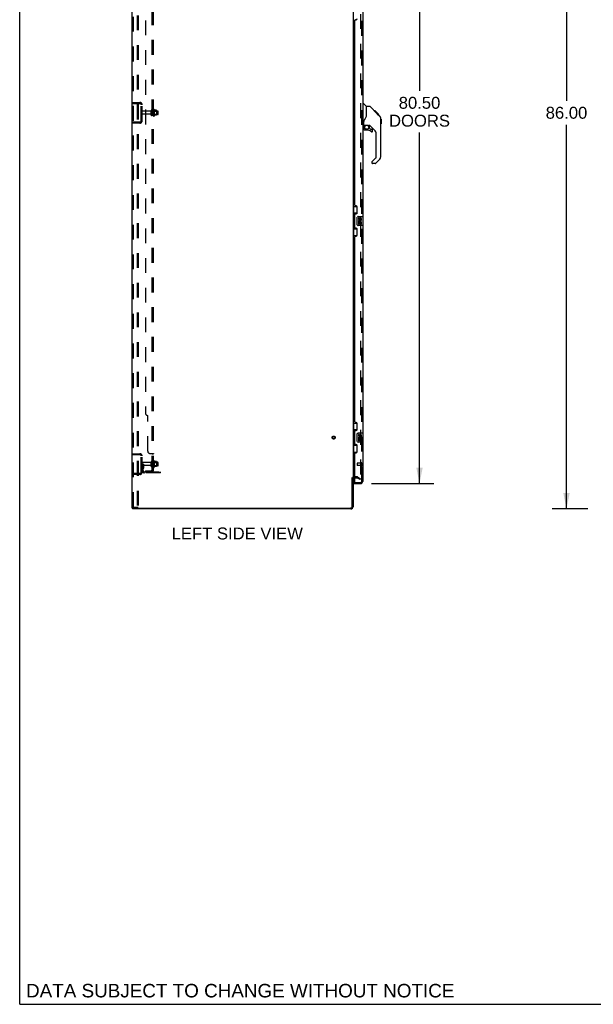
# Model space of a CAD drawing. Header units: inches. Extents: x 0 to 293, y 0 to 190.
# Tile 1 of 65: x 0 to 62, y 0 to 107. Entities that reach past the tile are written whole.
import ezdxf

# ---------------------------------------------------------------- set-up
doc = ezdxf.new("R2010")
doc.units = ezdxf.units.IN
doc.header["$LTSCALE"] = 16.12069
doc.header["$MEASUREMENT"] = 0
doc.linetypes.add('HIDDEN', pattern=[0.2, 0.1, -0.1])
doc.layers.get('0').update_dxf_attribs({"linetype": 'CONTINUOUS'})
for name, color, linetype in [('DEFAULT_2', 8, 'HIDDEN'), ('DIMENSIONS', 7, 'CONTINUOUS'), ('LEFTHAND_DOOR_ASSEMBLY', 7, 'CONTINUOUS'), ('RIGHTHAND_DOOR_ASSEMBLY', 7, 'CONTINUOUS'), ('SUBPANEL', 7, 'CONTINUOUS')]:
    doc.layers.add(name, color=color, linetype=linetype)
doc.styles.get("Standard").update_dxf_attribs({"font": 'arial.ttf'})
doc.dimstyles.new('DIMSTYLE_1', dxfattribs={"dimtxt": 1.293103, "dimasz": 1.724138, "dimexe": 0.09, "dimexo": 0.07, "dimgap": 0.0375, "dimtad": 0, "dimtih": 1, "dimtoh": 1, "dimzin": 4, "dimdsep": 46, "dimtxsty": 'Standard', "dimblk": '_FILLED', "dimblk1": '_FILLED', "dimblk2": '_FILLED', "dimcen": 0.09, "dimadec": 3, "dimazin": 1, "dimtfac": 1, "dimtdec": 3, "dimtofl": 0, "dimtmove": 0, "dimatfit": 3, "dimldrblk": '_FILLED', "dimfxl": 0, "dimtolj": 1, "dimtzin": 4, "dimarcsym": 0})

# ---------------------------------------------------------------- blocks, each defined once
blk = doc.blocks.new('_FILLED')
at = {"color": 0, "linetype": 'ByBlock'}
blk.add_solid([(0, 0), (-1, 0.2), (-1, -0.2)], dxfattribs=at)
blk = doc.blocks.new('*D9')
at = {"layer": 'DIMENSIONS', "color": 2, "linetype": 'Continuous'}
for p, q in [((38.22, 137.01), (44.97, 137.01)), ((43.42, 137.01), (43.42, 99.14)), ((43.42, 56.51), (43.42, 94.61)), ((38.22, 56.51), (44.97, 56.51))]:
    blk.add_line(p, q, dxfattribs=at)
at = {"layer": 'DIMENSIONS', "color": 2, "linetype": 'Continuous', "xscale": 1.724137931, "yscale": 1.724137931, "zscale": 1.724137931}
for p, rotation in [((43.42, 137.01), 90), ((43.42, 56.51), 270)]:
    blk.add_blockref('_FILLED', p, dxfattribs=dict(at, rotation=rotation))
at = {"layer": 'DIMENSIONS', "color": 2, "linetype": 'Continuous', "insert": (43.42, 98.49), "char_height": 1.293, "width": 6.6145, "attachment_point": 2, "line_spacing_factor": 0.9}
blk.add_mtext('80.50\\PDOORS', dxfattribs=at)
blk = doc.blocks.new('*D12')
at = {"layer": 'DIMENSIONS', "color": 2, "linetype": 'Continuous'}
for p, q in [((61.71, 139.76), (57.83, 139.76)), ((59.38, 139.76), (59.38, 98.06)), ((59.38, 53.76), (59.38, 95.47)), ((61.71, 53.76), (57.83, 53.76))]:
    blk.add_line(p, q, dxfattribs=at)
at = {"layer": 'DIMENSIONS', "color": 2, "linetype": 'Continuous', "xscale": 1.724137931, "yscale": 1.724137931, "zscale": 1.724137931}
for p, rotation in [((59.38, 139.76), 90), ((59.38, 53.76), 270)]:
    blk.add_blockref('_FILLED', p, dxfattribs=dict(at, rotation=rotation))
at = {"layer": 'DIMENSIONS', "color": 2, "linetype": 'Continuous', "insert": (59.38, 97.41), "char_height": 1.293, "width": 4.5187, "attachment_point": 2, "line_spacing_factor": 0.9}
blk.add_mtext('86.00', dxfattribs=at)

msp = doc.modelspace()

# ---------------------------------------------------------------- linework, layer by layer
at = {"color": 7, "linetype": 'Continuous'}
for p, q in [((0, 0), (0, 189.655)), ((36.095, 57.158), (36.199, 57.158)), ((12.251, 53.866), (12.251, 53.762)), ((12.255, 53.866), (12.289, 53.866)), ((0, 0), (293.103, 0))]:
    msp.add_line(p, q, dxfattribs=at)
at = {"color": 3, "linetype": 'Continuous'}
for p, q in [((12.199, 53.866), (12.199, 139.658)), ((36.199, 136.314), (36.199, 57.21)), ((36.095, 54.009), (36.095, 57.169)), ((36.199, 57.158), (36.199, 54.009)), ((36.403, 57.158), (36.341, 57.158)), ((12.199, 53.866), (12.255, 53.866)), ((35.952, 53.762), (12.251, 53.762)), ((12.289, 53.866), (35.952, 53.866))]:
    msp.add_line(p, q, dxfattribs=at)
for centre, radius, start, end in [((36.341, 57.016), 0.142, 90, 180), ((35.952, 54.009), 0.246, 270, 360), ((35.952, 54.009), 0.142, 270, 360)]:
    msp.add_arc(centre, radius, start, end, dxfattribs=at)
at = {"layer": 'DEFAULT_2', "color": 8, "linetype": 'HIDDEN'}
for p, q in [((12.303, 53.98), (12.303, 139.545)), ((12.376, 53.98), (12.376, 139.545)), ((12.774, 139.575), (12.774, 53.95)), ((12.878, 139.575), (12.878, 53.95)), ((37.011, 136.496), (37.011, 57.028)), ((12.303, 97.887), (13.056, 97.887)), ((12.303, 97.783), (13.056, 97.783)), ((12.975, 97.887), (12.975, 97.783)), ((13.199, 95.884), (13.199, 97.641)), ((13.303, 95.884), (13.303, 97.641)), ((14.23, 96.927), (13.333, 96.927)), ((14.23, 96.597), (13.333, 96.597)), ((14.293, 96.505), (14.293, 97.02)), ((14.403, 96.505), (14.403, 97.02)), ((14.998, 96.95), (14.403, 96.95)), ((14.998, 96.575), (14.403, 96.575)), ((14.528, 97.096), (14.528, 96.428)), ((14.548, 96.946), (14.528, 96.966)), ((14.548, 96.579), (14.528, 96.559)), ((14.548, 96.946), (14.548, 96.579)), ((14.548, 96.946), (14.844, 96.946)), ((14.548, 96.579), (14.844, 96.579)), ((14.598, 97.118), (14.598, 96.406)), ((14.853, 97.04), (14.626, 97.04)), ((14.853, 96.485), (14.626, 96.485)), ((14.844, 96.946), (14.864, 96.966)), ((14.844, 96.946), (14.844, 96.579)), ((14.844, 96.579), (14.864, 96.559)), ((14.864, 97.018), (14.864, 96.506)), ((15.028, 96.605), (15.028, 96.92)), ((13.056, 95.741), (12.303, 95.741)), ((13.056, 95.637), (12.303, 95.637)), ((12.975, 95.741), (12.975, 95.637)), ((12.303, 59.762), (13.056, 59.762)), ((12.303, 59.658), (13.056, 59.658)), ((12.975, 59.762), (12.975, 59.658)), ((13.199, 57.759), (13.199, 59.516)), ((13.303, 57.759), (13.303, 59.516)), ((14.23, 58.802), (13.333, 58.802)), ((14.293, 58.38), (14.293, 58.895)), ((14.403, 58.38), (14.403, 58.895)), ((14.998, 58.825), (14.403, 58.825)), ((14.528, 58.971), (14.528, 58.303)), ((14.548, 58.821), (14.528, 58.841)), ((14.548, 58.821), (14.844, 58.821)), ((14.548, 58.821), (14.548, 58.454)), ((14.598, 58.993), (14.598, 58.281)), ((14.853, 58.915), (14.626, 58.915)), ((14.844, 58.821), (14.864, 58.841)), ((14.844, 58.821), (14.844, 58.454)), ((14.864, 58.893), (14.864, 58.381)), ((15.028, 58.48), (15.028, 58.795)), ((13.407, 58.637), (13.303, 58.637)), ((14.23, 58.472), (13.333, 58.472)), ((13.391, 58.291), (13.342, 58.223)), ((13.393, 58.297), (13.393, 58.637)), ((13.393, 58.462), (13.497, 58.462)), ((13.407, 58.637), (13.497, 58.637)), ((13.407, 57.936), (13.407, 58.637)), ((13.475, 58.23), (13.426, 58.162)), ((13.497, 58.297), (13.497, 58.637)), ((13.549, 57.793), (15.303, 57.793)), ((14.998, 58.45), (14.403, 58.45)), ((14.548, 58.454), (14.528, 58.434)), ((14.548, 58.454), (14.844, 58.454)), ((14.853, 58.36), (14.626, 58.36)), ((14.8, 57.689), (14.8, 57.793)), ((14.844, 58.454), (14.864, 58.434)), ((15.056, 57.689), (15.056, 57.793)), ((15.303, 57.689), (15.303, 57.793)), ((13.056, 57.616), (12.303, 57.616)), ((13.056, 57.512), (12.303, 57.512)), ((12.975, 57.616), (12.975, 57.512)), ((15.303, 57.689), (13.549, 57.689)), ((36.603, 57.262), (36.341, 57.262)), ((36.403, 57.158), (36.603, 57.158)), ((36.959, 56.957), (36.62, 57.154)), ((36.672, 57.244), (37.011, 57.048)), ((37.011, 57.048), (36.959, 56.957)), ((36.986, 57.01), (36.988, 57.009)), ((12.398, 53.95), (12.324, 53.95)), ((12.398, 53.95), (12.878, 53.95))]:
    msp.add_line(p, q, dxfattribs=at)
for points in [[(36.994, 57.008), (36.994, 57.008), (36.992, 57.008), (36.99, 57.008), (36.988, 57.009)], [(37.011, 57.028), (37.011, 57.025), (37.011, 57.023), (37.01, 57.021), (37.01, 57.019), (37.009, 57.017), (37.007, 57.015), (37.006, 57.013), (37.005, 57.012), (37.003, 57.011), (37.001, 57.009), (37, 57.009), (36.998, 57.008), (36.996, 57.008), (36.994, 57.008)], [(12.303, 53.98), (12.304, 53.972), (12.306, 53.965), (12.309, 53.958), (12.313, 53.954), (12.318, 53.951), (12.324, 53.95)], [(12.376, 53.98), (12.377, 53.972), (12.379, 53.965), (12.383, 53.958), (12.387, 53.954), (12.392, 53.951), (12.398, 53.95)]]:
    msp.add_lwpolyline(points, dxfattribs=at)
for radius in [0.164, 0.124]:
    msp.add_circle((34.095, 61.512), radius, dxfattribs=at)
for centre, radius, start, end in [((13.056, 97.641), 0.246, 0, 90), ((13.056, 97.641), 0.142, 0, 90), ((13.333, 96.897), 0.03, 90, 180), ((13.333, 96.627), 0.03, 180, 270), ((14.23, 96.99), 0.0625, 270, 360), ((14.23, 96.535), 0.0625, 0, 90), ((14.348, 97.02), 0.055, 360, 180), ((14.348, 96.505), 0.055, 180, 0), ((14.566, 97.096), 0.0384, 34.44966, 180), ((14.566, 96.428), 0.0384, 180, 325.55034), ((13.998, 96.762), 0.698, 23.96793, 30.66313), ((13.998, 96.762), 0.698, 329.33687, 336.03207), ((14.644, 97.05), 0.01, 203.96793, 270), ((14.644, 96.475), 0.01, 90, 156.03207), ((14.853, 97.03), 0.01, 5.19383, 90), ((14.853, 96.495), 0.01, 270, 354.80617), ((14.723, 97.018), 0.141, 0, 5.20805), ((14.723, 96.506), 0.141, 354.79195, 360), ((14.998, 96.92), 0.03, 359.99999, 90), ((14.998, 96.605), 0.03, 270, 0.00001), ((13.056, 95.884), 0.246, 270, 360), ((13.056, 95.884), 0.142, 270, 360), ((13.056, 59.516), 0.246, 0, 90), ((13.056, 59.516), 0.142, 0, 90), ((13.333, 58.772), 0.03, 90, 180), ((14.23, 58.865), 0.0625, 270, 360), ((14.348, 58.895), 0.055, 360, 180), ((14.566, 58.971), 0.0384, 34.44966, 180), ((13.998, 58.637), 0.698, 23.96793, 30.66313), ((14.644, 58.925), 0.01, 203.96793, 270), ((14.853, 58.905), 0.01, 5.19383, 90), ((14.723, 58.893), 0.141, 0, 5.20805), ((14.998, 58.795), 0.03, 359.99999, 90), ((13.056, 57.759), 0.246, 270, 360), ((13.056, 57.759), 0.142, 270, 360), ((13.333, 58.502), 0.03, 180, 270), ((13.511, 58.101), 0.208, 144.24611, 180), ((13.549, 57.936), 0.246, 180, 270), ((13.383, 58.297), 0.01, 324.24611, 360), ((13.511, 58.101), 0.104, 144.24611, 180), ((13.549, 57.936), 0.142, 180, 270), ((13.383, 58.297), 0.114, 324.24611, 360), ((14.23, 58.41), 0.0625, 0, 90), ((14.348, 58.38), 0.055, 180, 0), ((14.566, 58.303), 0.0384, 180, 325.55034), ((13.998, 58.637), 0.698, 329.33687, 336.03207), ((14.644, 58.35), 0.01, 90, 156.03207), ((14.853, 58.37), 0.01, 270, 354.80617), ((14.723, 58.381), 0.141, 354.79195, 360), ((14.998, 58.48), 0.03, 270, 0.00001), ((36.341, 57.016), 0.246, 90, 180), ((36.603, 57.125), 0.137, 60, 90), ((36.603, 57.125), 0.033, 60, 90)]:
    msp.add_arc(centre, radius, start, end, dxfattribs=at)
at = {"layer": 'LEFTHAND_DOOR_ASSEMBLY', "color": 8, "linetype": 'HIDDEN'}
for p, q in [((37.153, 56.759), (37.153, 136.766)), ((36.653, 58.73), (36.653, 58.502)), ((37.11, 58.74), (36.663, 58.74)), ((37.11, 58.492), (36.663, 58.492)), ((37.11, 58.758), (37.11, 58.474)), ((36.423, 56.616), (37.01, 56.616))]:
    msp.add_line(p, q, dxfattribs=at)
at = {"layer": 'LEFTHAND_DOOR_ASSEMBLY', "color": 3, "linetype": 'Continuous'}
for p, q in [((37.257, 108.012), (37.257, 85.512)), ((36.403, 86.72), (36.403, 106.805)), ((36.463, 106.865), (36.523, 106.865)), ((36.523, 86.66), (36.463, 86.66)), ((36.403, 84.305), (36.403, 85.72)), ((36.463, 85.78), (36.523, 85.78)), ((36.653, 85.91), (36.653, 86.53)), ((37.257, 84.512), (37.257, 62.012)), ((36.523, 84.245), (36.463, 84.245)), ((36.463, 83.365), (36.523, 83.365)), ((36.653, 83.495), (36.653, 84.115)), ((36.403, 63.22), (36.403, 83.305)), ((36.523, 63.16), (36.463, 63.16)), ((36.403, 60.805), (36.403, 62.22)), ((36.463, 62.28), (36.523, 62.28)), ((36.653, 62.41), (36.653, 63.03)), ((37.257, 61.012), (37.257, 56.759)), ((36.523, 60.745), (36.463, 60.745)), ((36.463, 59.865), (36.523, 59.865)), ((36.653, 59.995), (36.653, 60.615)), ((36.403, 56.636), (36.403, 59.805)), ((36.278, 56.512), (37.01, 56.512))]:
    msp.add_line(p, q, dxfattribs=at)
at = {"layer": 'LEFTHAND_DOOR_ASSEMBLY', "color": 7, "linetype": 'Continuous'}
for p, q in [((37.257, 97.766), (37.319, 97.766)), ((37.645, 97.457), (37.347, 97.754)), ((38.012, 97.451), (37.65, 97.451)), ((37.65, 96.347), (37.65, 97.451)), ((38.832, 96.663), (38.067, 97.428)), ((37.65, 96.409), (37.629, 96.351)), ((38.589, 96.973), (38.522, 96.973)), ((38.596, 96.966), (38.529, 96.966)), ((38.606, 96.956), (38.539, 96.956)), ((38.612, 96.95), (38.545, 96.95)), ((38.62, 96.942), (38.553, 96.942)), ((38.64, 96.922), (38.573, 96.922)), ((38.589, 96.973), (38.915, 96.647)), ((38.662, 96.9), (38.595, 96.9)), ((38.686, 96.876), (38.619, 96.876)), ((38.709, 96.853), (38.643, 96.853)), ((38.733, 96.829), (38.666, 96.829)), ((38.757, 96.805), (38.69, 96.805)), ((38.749, 96.746), (38.706, 96.789)), ((38.779, 96.783), (38.712, 96.783)), ((38.799, 96.763), (38.732, 96.763)), ((38.805, 96.69), (38.749, 96.746)), ((38.816, 96.746), (38.75, 96.746)), ((38.83, 96.732), (38.763, 96.732)), ((38.834, 96.728), (38.767, 96.728)), ((38.836, 96.726), (38.769, 96.726)), ((38.836, 96.726), (38.769, 96.726)), ((38.837, 96.725), (38.77, 96.725)), ((38.839, 96.723), (38.773, 96.723)), ((38.844, 96.718), (38.777, 96.718)), ((38.85, 96.712), (38.783, 96.712)), ((38.863, 96.699), (38.797, 96.699)), ((38.832, 96.663), (38.805, 96.69)), ((38.879, 96.683), (38.812, 96.683)), ((38.886, 96.676), (38.819, 96.676)), ((38.893, 96.669), (38.826, 96.669)), ((38.832, 96.663), (39.11, 96.384)), ((38.905, 96.657), (38.838, 96.657)), ((38.91, 96.652), (38.844, 96.652)), ((38.914, 96.648), (38.847, 96.648)), ((38.915, 96.647), (38.848, 96.647)), ((38.915, 96.647), (38.848, 96.647)), ((38.916, 96.646), (38.849, 96.646)), ((39.004, 96.558), (38.916, 96.646)), ((38.933, 96.562), (39, 96.562)), ((39.002, 96.56), (38.935, 96.56)), ((39.004, 96.558), (38.937, 96.558)), ((37.335, 95.384), (37.257, 95.384)), ((37.375, 95.423), (37.375, 95.83)), ((37.375, 95.206), (37.375, 94.969)), ((37.395, 95.425), (37.69, 95.425)), ((37.433, 95.346), (37.512, 95.425)), ((37.439, 95.34), (37.435, 95.343)), ((37.442, 95.336), (37.439, 95.34)), ((37.447, 95.332), (37.442, 95.336)), ((37.963, 95.384), (37.875, 95.384)), ((38.005, 95.052), (38.005, 95.379)), ((38.54, 94.888), (38.039, 95.389)), ((39.225, 96.107), (39.224, 96.137)), ((39.225, 92.004), (39.225, 96.107)), ((39.245, 96.056), (39.225, 96.075)), ((39.245, 95.579), (39.225, 95.56)), ((39.245, 96.056), (39.245, 95.579)), ((37.69, 94.89), (37.454, 94.89)), ((38.008, 95.044), (38.08, 94.972)), ((38.088, 94.969), (38.241, 94.969)), ((38.32, 94.771), (38.32, 94.89)), ((38.713, 91.918), (38.713, 94.47)), ((38.241, 91.394), (38.241, 91.329)), ((38.255, 91.427), (38.69, 91.863)), ((38.602, 91.25), (38.32, 91.25)), ((39.11, 91.725), (38.658, 91.273)), ((36.199, 86.587), (36.639, 86.587)), ((36.238, 86.587), (36.238, 85.562)), ((36.603, 86.587), (36.603, 85.807)), ((36.216, 85.562), (36.339, 85.562)), ((36.216, 85.562), (36.216, 84.462)), ((36.339, 85.592), (36.339, 85.613)), ((36.339, 84.462), (36.339, 85.562)), ((36.603, 85.852), (36.376, 85.852)), ((36.376, 85.852), (36.376, 84.172)), ((36.762, 85.512), (37.302, 85.512)), ((37.317, 84.527), (37.317, 85.497)), ((36.216, 84.462), (36.339, 84.462)), ((36.238, 84.462), (36.238, 83.437)), ((36.339, 84.411), (36.339, 84.432)), ((36.662, 84.612), (36.662, 85.412)), ((37.302, 84.512), (36.762, 84.512)), ((36.862, 85.358), (36.799, 85.358)), ((36.799, 85.358), (36.799, 85.222)), ((36.818, 84.897), (36.799, 84.897)), ((36.799, 84.897), (36.799, 84.666)), ((36.799, 84.666), (36.862, 84.666)), ((36.852, 84.897), (36.879, 84.916)), ((36.852, 84.897), (37.114, 84.897)), ((36.862, 85.222), (36.862, 85.358)), ((36.862, 84.834), (36.927, 84.834)), ((36.862, 84.666), (36.862, 84.834)), ((36.927, 85.284), (36.927, 85.215)), ((36.927, 84.834), (36.927, 84.698)), ((36.927, 84.698), (36.988, 84.698)), ((36.988, 85.222), (36.988, 85.263)), ((36.988, 84.834), (37.051, 84.834)), ((36.988, 84.698), (36.988, 84.834)), ((37.043, 84.933), (37.101, 84.908)), ((37.051, 85.264), (37.051, 85.127)), ((37.051, 85.127), (37.114, 85.127)), ((37.051, 84.834), (37.051, 84.666)), ((37.051, 84.666), (37.114, 84.666)), ((37.114, 85.127), (37.114, 85.264)), ((37.114, 84.666), (37.114, 84.897)), ((36.199, 83.437), (36.639, 83.437)), ((36.376, 84.172), (36.603, 84.172)), ((36.603, 84.217), (36.603, 83.437)), ((36.199, 63.087), (36.639, 63.087)), ((36.238, 63.087), (36.238, 62.062)), ((36.603, 63.087), (36.603, 62.307)), ((36.216, 62.062), (36.339, 62.062)), ((36.216, 62.062), (36.216, 60.962)), ((36.339, 62.092), (36.339, 62.113)), ((36.339, 60.962), (36.339, 62.062)), ((36.603, 62.352), (36.376, 62.352)), ((36.376, 62.352), (36.376, 60.672)), ((36.762, 62.012), (37.302, 62.012)), ((37.317, 61.027), (37.317, 61.997)), ((36.216, 60.962), (36.339, 60.962)), ((36.238, 60.962), (36.238, 59.937)), ((36.339, 60.911), (36.339, 60.932)), ((36.662, 61.112), (36.662, 61.912)), ((37.302, 61.012), (36.762, 61.012)), ((36.862, 61.858), (36.799, 61.858)), ((36.799, 61.858), (36.799, 61.722)), ((36.818, 61.397), (36.799, 61.397)), ((36.799, 61.397), (36.799, 61.166)), ((36.799, 61.166), (36.862, 61.166)), ((36.852, 61.397), (36.879, 61.416)), ((36.852, 61.397), (37.114, 61.397)), ((36.862, 61.722), (36.862, 61.858)), ((36.862, 61.334), (36.927, 61.334)), ((36.862, 61.166), (36.862, 61.334)), ((36.927, 61.784), (36.927, 61.715)), ((36.927, 61.334), (36.927, 61.198)), ((36.927, 61.198), (36.988, 61.198)), ((36.988, 61.722), (36.988, 61.763)), ((36.988, 61.334), (37.051, 61.334)), ((36.988, 61.198), (36.988, 61.334)), ((37.043, 61.433), (37.101, 61.408)), ((37.051, 61.764), (37.051, 61.627)), ((37.051, 61.627), (37.114, 61.627)), ((37.051, 61.334), (37.051, 61.166)), ((37.051, 61.166), (37.114, 61.166)), ((37.114, 61.627), (37.114, 61.764)), ((37.114, 61.166), (37.114, 61.397)), ((36.199, 59.937), (36.639, 59.937)), ((36.376, 60.672), (36.603, 60.672)), ((36.603, 60.717), (36.603, 59.937)), ((36.278, 57.143), (36.278, 56.636)), ((36.278, 56.616), (36.423, 56.616)), ((36.278, 56.616), (36.278, 56.512))]:
    msp.add_line(p, q, dxfattribs=at)
for points in [[(38.067, 97.428), (38.06, 97.435), (38.051, 97.44), (38.042, 97.445), (38.032, 97.448), (38.022, 97.45), (38.012, 97.451)], [(37.629, 96.351), (37.599, 96.282), (37.563, 96.212), (37.521, 96.14), (37.473, 96.067), (37.428, 96.001)], [(39.225, 96.107), (39.224, 96.137), (39.219, 96.178), (39.209, 96.218), (39.195, 96.257), (39.178, 96.294), (39.156, 96.329), (39.131, 96.362), (39.11, 96.384)], [(37.428, 96.001), (37.417, 95.984), (37.402, 95.955), (37.389, 95.923), (37.381, 95.889), (37.376, 95.855), (37.375, 95.83)], [(37.447, 95.332), (37.437, 95.321), (37.429, 95.311), (37.421, 95.299), (37.414, 95.287), (37.408, 95.274), (37.404, 95.261), (37.4, 95.248), (37.397, 95.234), (37.395, 95.22), (37.395, 95.206)], [(37.435, 95.343), (37.434, 95.344), (37.433, 95.345), (37.433, 95.345), (37.433, 95.346)], [(37.69, 95.425), (37.698, 95.425), (37.717, 95.424), (37.738, 95.422), (37.758, 95.418), (37.777, 95.413), (37.795, 95.408), (37.811, 95.403), (37.825, 95.398), (37.837, 95.393), (37.848, 95.39), (37.857, 95.387), (37.865, 95.385), (37.873, 95.384), (37.875, 95.384)], [(36.376, 85.828), (36.376, 85.825), (36.376, 85.821), (36.377, 85.817), (36.379, 85.813), (36.38, 85.808), (36.382, 85.803), (36.385, 85.798), (36.388, 85.792), (36.391, 85.785), (36.395, 85.778), (36.399, 85.771), (36.404, 85.763), (36.409, 85.755), (36.412, 85.751)], [(36.662, 85.412), (36.662, 85.418), (36.663, 85.425), (36.664, 85.431), (36.665, 85.437), (36.667, 85.443), (36.669, 85.448)], [(36.669, 84.576), (36.667, 84.582), (36.665, 84.587), (36.664, 84.593), (36.663, 84.6), (36.662, 84.606), (36.662, 84.612)], [(36.412, 84.273), (36.409, 84.269), (36.404, 84.261), (36.399, 84.253), (36.395, 84.246), (36.391, 84.239), (36.388, 84.233), (36.385, 84.227), (36.382, 84.221), (36.38, 84.216), (36.379, 84.211), (36.377, 84.207), (36.376, 84.203), (36.376, 84.199), (36.376, 84.196)], [(36.376, 62.328), (36.376, 62.325), (36.376, 62.321), (36.377, 62.317), (36.379, 62.313), (36.38, 62.308), (36.382, 62.303), (36.385, 62.298), (36.388, 62.292), (36.391, 62.285), (36.395, 62.278), (36.399, 62.271), (36.404, 62.263), (36.409, 62.255), (36.412, 62.251)], [(36.662, 61.912), (36.662, 61.918), (36.663, 61.925), (36.664, 61.931), (36.665, 61.937), (36.667, 61.943), (36.669, 61.948)], [(36.669, 61.076), (36.667, 61.082), (36.665, 61.087), (36.664, 61.093), (36.663, 61.1), (36.662, 61.106), (36.662, 61.112)], [(36.412, 60.773), (36.409, 60.769), (36.404, 60.761), (36.399, 60.753), (36.395, 60.746), (36.391, 60.739), (36.388, 60.733), (36.385, 60.727), (36.382, 60.721), (36.38, 60.716), (36.379, 60.711), (36.377, 60.707), (36.376, 60.703), (36.376, 60.699), (36.376, 60.696)]]:
    msp.add_lwpolyline(points, dxfattribs=at)
msp.add_circle((37.69, 95.185), 0.217, dxfattribs=at)
at = {"layer": 'LEFTHAND_DOOR_ASSEMBLY', "color": 3, "linetype": 'Continuous'}
for centre, radius, start, end in [((36.523, 106.995), 0.13, 270, 360), ((36.463, 106.805), 0.06, 90, 180), ((36.463, 86.72), 0.06, 180, 270), ((36.523, 86.53), 0.13, 0, 90), ((36.463, 85.72), 0.06, 90, 180), ((36.523, 85.91), 0.13, 270, 360), ((36.463, 84.305), 0.06, 180, 270), ((36.463, 83.305), 0.06, 90, 180), ((36.523, 84.115), 0.13, 0, 90), ((36.523, 83.495), 0.13, 270, 360), ((36.463, 63.22), 0.06, 180, 270), ((36.523, 63.03), 0.13, 0, 90), ((36.463, 62.22), 0.06, 90, 180), ((36.523, 62.41), 0.13, 270, 360), ((36.463, 60.805), 0.06, 180, 270), ((36.463, 59.805), 0.06, 90, 180), ((36.523, 60.615), 0.13, 0, 90), ((36.523, 59.995), 0.13, 270, 360), ((37.01, 56.759), 0.246, 270, 360), ((36.423, 56.636), 0.02, 180, 270)]:
    msp.add_arc(centre, radius, start, end, dxfattribs=at)
at = {"layer": 'LEFTHAND_DOOR_ASSEMBLY', "color": 7, "linetype": 'Continuous'}
for centre, radius, start, end in [((37.319, 97.727), 0.0394, 45, 90), ((37.631, 97.443), 0.0197, 0, 45), ((38.792, 96.091), 0.433, 42.23856, 42.72732), ((37.335, 95.423), 0.0394, 270, 360), ((37.395, 95.445), 0.0197, 180, 270), ((37.572, 95.206), 0.197, 135, 180), ((37.963, 95.187), 0.197, 45, 90), ((37.454, 94.969), 0.0787, 180, 270), ((37.69, 94.103), 0.787, 50.4788, 90), ((38.017, 95.052), 0.0118, 180, 225), ((38.088, 94.981), 0.0118, 225, 270), ((38.241, 94.771), 0.0787, 230.4788, 360), ((38.241, 94.89), 0.0787, 0, 90), ((38.123, 94.47), 0.591, 0, 45), ((38.635, 91.918), 0.0787, 315, 360), ((38.832, 92.004), 0.394, 315, 360), ((38.288, 91.394), 0.0472, 135, 180), ((38.32, 91.329), 0.0787, 180, 270), ((38.602, 91.329), 0.0787, 270, 315), ((36.762, 85.412), 0.1, 90, 158.79459), ((37.302, 85.497), 0.015, 0, 90), ((36.762, 84.612), 0.1, 201.20502, 270), ((36.894, 85.222), 0.0943, 180, 360), ((36.953, 84.97), 0.154, 161.41988, 206.19629), ((36.957, 84.97), 0.157, 336.59665, 161.87913), ((36.957, 84.97), 0.157, 205.73705, 207.8532), ((36.894, 85.222), 0.0314, 180, 261.22946), ((36.957, 84.97), 0.0943, 336.59665, 215.11217), ((36.893, 85.226), 0.0362, 263.42855, 341.76278), ((37.02, 85.264), 0.0943, 68.69989, 167.43379), ((37.019, 85.264), 0.0314, 0, 180.04847), ((37.02, 85.264), 0.0943, 0, 68.67039), ((37.302, 84.527), 0.015, 270, 360), ((36.762, 61.912), 0.1, 90, 158.79459), ((37.302, 61.997), 0.015, 0, 90), ((36.762, 61.112), 0.1, 201.20502, 270), ((36.894, 61.722), 0.0943, 180, 360), ((36.953, 61.47), 0.154, 161.41988, 206.19629), ((36.957, 61.47), 0.157, 336.59665, 161.87913), ((36.957, 61.47), 0.157, 205.73705, 207.8532), ((36.894, 61.722), 0.0314, 180, 261.22946), ((36.957, 61.47), 0.0943, 336.59665, 215.11217), ((36.893, 61.726), 0.0362, 263.42855, 341.76278), ((37.02, 61.764), 0.0943, 68.69989, 167.43379), ((37.019, 61.764), 0.0314, 0, 180.04847), ((37.02, 61.764), 0.0943, 0, 68.67039), ((37.302, 61.027), 0.015, 270, 360), ((37.093, 56.902), 0.26, 267.41339, 270), ((36.298, 56.636), 0.02, 180, 270)]:
    msp.add_arc(centre, radius, start, end, dxfattribs=at)
at = {"layer": 'LEFTHAND_DOOR_ASSEMBLY', "color": 8, "linetype": 'HIDDEN'}
for centre, radius, start, end in [((37.131, 58.758), 0.0215, 0, 180), ((36.663, 58.73), 0.01, 90, 180), ((36.663, 58.502), 0.01, 180, 270), ((37.131, 58.474), 0.0215, 180, 360), ((37.01, 56.759), 0.142, 270, 360)]:
    msp.add_arc(centre, radius, start, end, dxfattribs=at)
at = {"layer": 'LEFTHAND_DOOR_ASSEMBLY', "color": 7, "linetype": 'Continuous'}
for centre, start_param, end_param in [((36.443, 85.603), 0.699287, 1.5140098), ((36.443, 85.603), -4.6556025, -3.8408796), ((36.443, 84.422), 0.699287, 1.5140098), ((36.443, 84.422), -4.6556025, -3.8408796), ((36.443, 62.103), 0.699287, 1.5140098), ((36.443, 62.103), -4.6556025, -3.8408796), ((36.443, 60.922), 0.699287, 1.5140098), ((36.443, 60.922), -4.6556025, -3.8408796)]:
    msp.add_ellipse(centre, major_axis=(0, 0.18), ratio=0.5794935, start_param=start_param, end_param=end_param, dxfattribs=at)
at = {"layer": 'RIGHTHAND_DOOR_ASSEMBLY', "color": 8, "linetype": 'HIDDEN'}
for p, q in [((37.153, 56.759), (37.153, 136.766)), ((36.423, 56.616), (37.01, 56.616))]:
    msp.add_line(p, q, dxfattribs=at)
at = {"layer": 'RIGHTHAND_DOOR_ASSEMBLY', "color": 7, "linetype": 'Continuous'}
for centre, radius, start, end in [((38.792, 96.091), 0.433, 42.23856, 42.72732), ((37.572, 95.206), 0.197, 135, 180), ((37.454, 94.969), 0.0787, 180, 270), ((38.241, 94.771), 0.0787, 230.4788, 360), ((38.241, 94.89), 0.0787, 0, 90), ((38.832, 92.004), 0.394, 315, 360), ((38.32, 91.329), 0.0787, 192.35361, 270), ((38.602, 91.329), 0.0787, 270, 277.5), ((38.602, 91.329), 0.0787, 292.5, 300)]:
    msp.add_arc(centre, radius, start, end, dxfattribs=at)
at = {"layer": 'RIGHTHAND_DOOR_ASSEMBLY', "color": 8, "linetype": 'HIDDEN'}
msp.add_arc((37.01, 56.759), 0.142, 270, 360, dxfattribs=at)
at = {"layer": 'SUBPANEL', "color": 8, "linetype": 'HIDDEN'}
for p, q in [((14.403, 57.918), (14.403, 135.606)), ((14.528, 57.918), (14.528, 135.606)), ((13.653, 129.356), (13.653, 64.168)), ((14.403, 97.012), (14.528, 97.012)), ((14.403, 96.512), (14.528, 96.512)), ((13.903, 60.043), (13.903, 63.918)), ((14.153, 59.793), (14.474, 59.793)), ((14.403, 59.758), (14.528, 59.758)), ((14.403, 59.396), (14.528, 59.396)), ((14.403, 59.115), (14.528, 59.115)), ((14.403, 58.887), (14.528, 58.887)), ((14.476, 59.791), (14.479, 59.79)), ((14.501, 59.78), (14.505, 59.778)), ((13.653, 57.918), (14.291, 57.918)), ((13.653, 57.918), (13.653, 57.793)), ((14.291, 57.793), (13.653, 57.793)), ((13.903, 57.918), (13.903, 57.793)), ((14.474, 57.88), (14.377, 57.959)), ((14.403, 58.387), (14.528, 58.387)), ((14.403, 57.918), (14.528, 57.918)), ((14.459, 57.918), (14.463, 57.918))]:
    msp.add_line(p, q, dxfattribs=at)
for points in [[(14.377, 59.793), (14.377, 59.791), (14.377, 59.789), (14.377, 59.788), (14.377, 59.786), (14.378, 59.784), (14.379, 59.783), (14.38, 59.781), (14.381, 59.779), (14.383, 59.778), (14.385, 59.776), (14.386, 59.775), (14.388, 59.773), (14.393, 59.77)], [(14.377, 59.793), (14.377, 59.791), (14.377, 59.789), (14.377, 59.788), (14.377, 59.786), (14.378, 59.784)], [(14.38, 59.781), (14.381, 59.779), (14.383, 59.778), (14.385, 59.776)], [(14.393, 59.77), (14.395, 59.769), (14.397, 59.768), (14.399, 59.766), (14.4, 59.764), (14.401, 59.763), (14.402, 59.761), (14.403, 59.759), (14.403, 59.758)], [(14.397, 59.768), (14.399, 59.766), (14.4, 59.764), (14.401, 59.763), (14.402, 59.761), (14.403, 59.759), (14.403, 59.758)], [(14.474, 59.793), (14.476, 59.791), (14.479, 59.79), (14.482, 59.788), (14.485, 59.786), (14.489, 59.785), (14.493, 59.783), (14.501, 59.78)], [(14.505, 59.778), (14.509, 59.776), (14.512, 59.775), (14.515, 59.773), (14.518, 59.771), (14.521, 59.769), (14.523, 59.767), (14.525, 59.765), (14.526, 59.763), (14.527, 59.761), (14.528, 59.759), (14.528, 59.758)], [(14.518, 59.771), (14.521, 59.769), (14.523, 59.767), (14.525, 59.765), (14.526, 59.763), (14.527, 59.761), (14.528, 59.759), (14.528, 59.758)], [(14.377, 57.959), (14.377, 57.958), (14.377, 57.958), (14.377, 57.957), (14.377, 57.956), (14.378, 57.954), (14.379, 57.953), (14.38, 57.951), (14.381, 57.95), (14.383, 57.948), (14.385, 57.946), (14.388, 57.942)], [(14.388, 57.942), (14.391, 57.939), (14.393, 57.937), (14.395, 57.935), (14.397, 57.932), (14.399, 57.929), (14.4, 57.927), (14.401, 57.924), (14.402, 57.922), (14.403, 57.92), (14.403, 57.918)], [(14.463, 57.918), (14.463, 57.918), (14.462, 57.918), (14.462, 57.918), (14.462, 57.918), (14.461, 57.918), (14.461, 57.918), (14.46, 57.918), (14.46, 57.919), (14.459, 57.919), (14.458, 57.919), (14.458, 57.919), (14.457, 57.919), (14.456, 57.919), (14.455, 57.919), (14.454, 57.92), (14.454, 57.92), (14.453, 57.92), (14.452, 57.92), (14.451, 57.92), (14.451, 57.92), (14.45, 57.921), (14.449, 57.921), (14.448, 57.921), (14.447, 57.921), (14.446, 57.921), (14.446, 57.922), (14.445, 57.922), (14.444, 57.922), (14.443, 57.922), (14.442, 57.923), (14.441, 57.923), (14.44, 57.923), (14.44, 57.923), (14.439, 57.924), (14.438, 57.924), (14.437, 57.924), (14.436, 57.924), (14.435, 57.925), (14.434, 57.925), (14.433, 57.925), (14.432, 57.926), (14.431, 57.926), (14.43, 57.926), (14.429, 57.927), (14.429, 57.927), (14.428, 57.927), (14.426, 57.928), (14.425, 57.928), (14.424, 57.929), (14.423, 57.929), (14.422, 57.93), (14.421, 57.93), (14.42, 57.93), (14.419, 57.931), (14.418, 57.931), (14.417, 57.932), (14.416, 57.932), (14.415, 57.932), (14.414, 57.933), (14.414, 57.933), (14.413, 57.934), (14.412, 57.934), (14.411, 57.935), (14.41, 57.935), (14.409, 57.935), (14.408, 57.936), (14.408, 57.936), (14.407, 57.937), (14.406, 57.937), (14.405, 57.937), (14.405, 57.938), (14.404, 57.938), (14.403, 57.939), (14.402, 57.939), (14.402, 57.939), (14.401, 57.94), (14.401, 57.94), (14.4, 57.94), (14.4, 57.941), (14.399, 57.941), (14.399, 57.941), (14.399, 57.941)], [(14.399, 57.941), (14.399, 57.941), (14.399, 57.941), (14.399, 57.941), (14.399, 57.941), (14.399, 57.941), (14.4, 57.941), (14.4, 57.94), (14.401, 57.94), (14.401, 57.94), (14.402, 57.939), (14.402, 57.939), (14.403, 57.938)], [(14.474, 57.88), (14.476, 57.882), (14.479, 57.885), (14.482, 57.887), (14.485, 57.889), (14.489, 57.891), (14.493, 57.893), (14.497, 57.895)], [(14.497, 57.895), (14.505, 57.898), (14.509, 57.9), (14.512, 57.901), (14.515, 57.903), (14.518, 57.905), (14.521, 57.907), (14.523, 57.909), (14.525, 57.911), (14.526, 57.913), (14.527, 57.915), (14.528, 57.917), (14.528, 57.918)]]:
    msp.add_lwpolyline(points, dxfattribs=at)
for centre, radius, start, end in [((13.903, 64.168), 0.25, 180, 270), ((14.153, 60.043), 0.25, 180, 270), ((14.291, 58.03), 0.237, 270, 360), ((14.291, 58.03), 0.112, 270, 360)]:
    msp.add_arc(centre, radius, start, end, dxfattribs=at)

# ---------------------------------------------------------------- texts
at = {"layer": 'DIMENSIONS', "color": 2, "linetype": 'Continuous', "attachment_point": 2, "line_spacing_factor": 0.9}
for s, insert, char_height, width in [('LEFT SIDE VIEW', (23.629, 51.747), 1.2931, 14.21933), ('DATA SUBJECT TO CHANGE WITHOUT NOTICE', (23.948, 2.214), 1.46552, 46.42802)]:
    msp.add_mtext(s, dxfattribs=dict(at, insert=insert, char_height=char_height, width=width))

# ---------------------------------------------------------------- dimensions: what is measured, and where the dimension line sits
at = {"layer": 'DIMENSIONS', "color": 2, "linetype": 'Continuous'}
dim = msp.add_linear_dim(base=(59.381, 53.762), p1=(61.781, 139.762), p2=(61.781, 53.762), angle=270, dimstyle='DIMSTYLE_1', dxfattribs=at)
dim.commit()
dim.dimension.update_dxf_attribs({"geometry": '*D12', "text_midpoint": (59.374, 96.755), "dimtype": 160})
dim = msp.add_linear_dim(base=(43.423, 56.512), p1=(38.147, 137.012), p2=(38.147, 56.512), angle=270, text='<>\\PDOORS', dimstyle='DIMSTYLE_1', dxfattribs=at)
dim.commit()
dim.dimension.update_dxf_attribs({"geometry": '*D9', "text_midpoint": (43.423, 96.877), "dimtype": 160})

doc.saveas('drawing.dxf')
